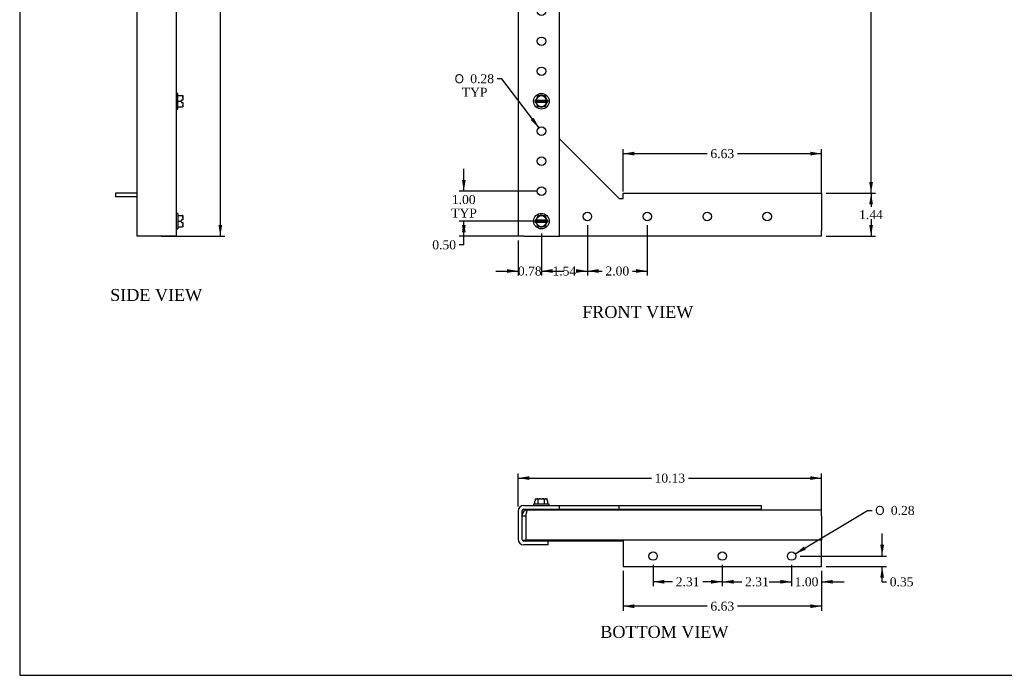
# Model space of a CAD drawing. Header units: inches. Extents: x 0.2 to 65.9, y -0.4 to 43.8.
# Tile 1 of 5: x 0.2 to 33, y 0.1 to 22. Entities that reach past the tile are written whole.
import ezdxf
from ezdxf.enums import TextEntityAlignment as Align

# ---------------------------------------------------------------- set-up
doc = ezdxf.new("R2010")
doc.units = ezdxf.units.IN
doc.header["$MEASUREMENT"] = 0
for name, color, linetype in [('COM55554-3', 7, 'Continuous'), ('COM55555-3', 7, 'Continuous'), ('Default', 7, 'Continuous'), ('SCC17994', 7, 'Continuous')]:
    doc.layers.add(name, color=color, linetype=linetype)
doc.styles.add('SEACAD_Solid_Edge_ANSI1_Symbols', font='txt')
doc.styles.add('SEACAD_Times_New_Roman', font='times.ttf')
doc.dimstyles.new('HAMMOND_(STH_-_48x32)', dxfattribs={"dimtxt": 0.3, "dimasz": 0.375, "dimexe": 0.15, "dimexo": 0.15, "dimgap": 0.075, "dimtad": 0, "dimtih": 1, "dimtoh": 1, "dimzin": 0, "dimdsep": 46, "dimtxsty": 'SEACAD_Times_New_Roman', "dimblk1": '_SE_FILLED', "dimblk2": '_SE_FILLED', "dimsah": 1, "dimcen": 0.15, "dimadec": 0, "dimazin": 0, "dimtfac": 0.8, "dimtofl": 0, "dimtmove": 1, "dimatfit": 3, "dimfxl": 1, "dimtolj": 1, "dimtzin": 0, "dimarcsym": 0})

# ---------------------------------------------------------------- blocks, each defined once
blk = doc.blocks.new('SE')
at = {"layer": 'COM55554-3', "color": 7, "linetype": 'Continuous'}
for p, q in [((18.18, 17.999), (20.18, 15.999)), ((20.305, 15.999), (20.305, 16.184)), ((20.305, 16.184), (26.93, 16.184)), ((26.93, 16.184), (26.93, 15.999)), ((20.18, 15.999), (20.305, 15.999)), ((26.93, 15.999), (26.93, 14.934)), ((26.93, 14.749), (26.93, 14.934)), ((26.93, 14.749), (18.18, 14.749))]:
    blk.add_line(p, q, dxfattribs=at)
for centre in [(19.115, 15.404), (21.115, 15.404), (23.115, 15.404), (25.115, 15.404)]:
    blk.add_circle(centre, 0.141, dxfattribs=at)
at = {"layer": 'COM55555-3', "color": 7, "linetype": 'Continuous'}
for p, q in [((16.93, 33.624), (16.805, 33.624)), ((16.805, 33.624), (16.805, 14.749)), ((16.931, 33.624), (16.931, 33.749)), ((24.93, 33.749), (16.931, 33.749)), ((24.93, 33.749), (24.93, 33.564)), ((24.93, 32.374), (24.93, 33.564)), ((18.18, 30.374), (20.18, 32.374)), ((20.18, 32.374), (24.93, 32.374)), ((18.18, 14.749), (18.18, 30.374)), ((16.99, 14.749), (16.805, 14.749)), ((16.99, 14.749), (18.18, 14.749))]:
    blk.add_line(p, q, dxfattribs=at)
for centre in [(17.555, 32.969), (20.868, 32.969), (24.18, 32.969), (17.585, 30.249), (17.585, 29.249), (17.585, 28.249), (17.585, 27.249), (17.585, 26.249), (17.585, 25.249), (17.585, 24.249), (17.585, 23.249), (17.585, 22.249), (17.585, 21.249), (17.585, 20.249), (17.585, 18.249), (17.585, 17.249), (17.585, 16.249)]:
    blk.add_circle(centre, 0.141, dxfattribs=at)
for points in [[(16.805, 33.624), (16.805, 33.619), (16.81, 33.614), (16.829, 33.604), (16.842, 33.599), (16.877, 33.589), (16.897, 33.584), (16.942, 33.574), (16.966, 33.569), (16.99, 33.564)], [(16.93, 33.624), (16.93, 33.619), (16.932, 33.614), (16.938, 33.604), (16.942, 33.599), (16.954, 33.589), (16.96, 33.584), (16.975, 33.574), (16.983, 33.569), (16.99, 33.564)], [(16.99, 33.564), (16.985, 33.588), (16.98, 33.612), (16.97, 33.657), (16.965, 33.677), (16.955, 33.712), (16.95, 33.725), (16.94, 33.744), (16.936, 33.749), (16.931, 33.749)], [(16.99, 33.564), (16.985, 33.572), (16.98, 33.579), (16.97, 33.594), (16.965, 33.601), (16.955, 33.612), (16.95, 33.616), (16.94, 33.622), (16.936, 33.624), (16.931, 33.624)]]:
    blk.add_open_spline(points, degree=3, knots=[0, 0, 0, 0, 0.25, 0.25, 0.5, 0.5, 0.75, 0.75, 1, 1, 1, 1], dxfattribs=at)
at = {"layer": 'SCC17994', "color": 7, "linetype": 'Continuous'}
for p, q in [((17.438, 19.375), (17.473, 19.435)), ((17.473, 19.435), (17.543, 19.435)), ((17.618, 19.435), (17.543, 19.435)), ((17.618, 19.435), (17.688, 19.435)), ((17.688, 19.435), (17.723, 19.375)), ((17.388, 19.289), (17.365, 19.249)), ((17.795, 19.249), (17.365, 19.249)), ((17.365, 19.249), (17.388, 19.209)), ((17.388, 19.289), (17.4, 19.309)), ((17.395, 19.289), (17.388, 19.289)), ((17.4, 19.188), (17.388, 19.209)), ((17.388, 19.209), (17.395, 19.209)), ((17.395, 19.289), (17.41, 19.289)), ((17.395, 19.209), (17.41, 19.209)), ((17.438, 19.375), (17.4, 19.309)), ((17.4, 19.188), (17.438, 19.123)), ((17.41, 19.289), (17.751, 19.289)), ((17.751, 19.209), (17.41, 19.209)), ((17.473, 19.063), (17.438, 19.123)), ((17.543, 19.063), (17.473, 19.063)), ((17.543, 19.063), (17.618, 19.063)), ((17.688, 19.063), (17.618, 19.063)), ((17.723, 19.123), (17.688, 19.063)), ((17.761, 19.309), (17.723, 19.375)), ((17.723, 19.123), (17.761, 19.188)), ((17.766, 19.289), (17.751, 19.289)), ((17.766, 19.209), (17.751, 19.209)), ((17.761, 19.309), (17.772, 19.289)), ((17.772, 19.209), (17.761, 19.188)), ((17.766, 19.289), (17.772, 19.289)), ((17.772, 19.209), (17.766, 19.209)), ((17.772, 19.289), (17.795, 19.249)), ((17.795, 19.249), (17.772, 19.209)), ((17.388, 15.289), (17.365, 15.249)), ((17.795, 15.249), (17.365, 15.249)), ((17.365, 15.249), (17.388, 15.209)), ((17.388, 15.289), (17.4, 15.309)), ((17.395, 15.289), (17.388, 15.289)), ((17.4, 15.188), (17.388, 15.209)), ((17.388, 15.209), (17.395, 15.209)), ((17.395, 15.289), (17.41, 15.289)), ((17.395, 15.209), (17.41, 15.209)), ((17.438, 15.375), (17.4, 15.309)), ((17.4, 15.188), (17.438, 15.123)), ((17.41, 15.289), (17.751, 15.289)), ((17.751, 15.209), (17.41, 15.209)), ((17.438, 15.375), (17.473, 15.435)), ((17.473, 15.063), (17.438, 15.123)), ((17.473, 15.435), (17.543, 15.435)), ((17.618, 15.435), (17.543, 15.435)), ((17.618, 15.435), (17.688, 15.435)), ((17.688, 15.435), (17.723, 15.375)), ((17.723, 15.123), (17.688, 15.063)), ((17.761, 15.309), (17.723, 15.375)), ((17.723, 15.123), (17.761, 15.188)), ((17.766, 15.289), (17.751, 15.289)), ((17.766, 15.209), (17.751, 15.209)), ((17.761, 15.309), (17.772, 15.289)), ((17.772, 15.209), (17.761, 15.188)), ((17.766, 15.289), (17.772, 15.289)), ((17.772, 15.209), (17.766, 15.209)), ((17.772, 15.289), (17.795, 15.249)), ((17.795, 15.249), (17.772, 15.209)), ((17.543, 15.063), (17.473, 15.063)), ((17.543, 15.063), (17.618, 15.063)), ((17.688, 15.063), (17.618, 15.063))]:
    blk.add_line(p, q, dxfattribs=at)
for centre in [(17.58, 19.249), (17.58, 15.249)]:
    blk.add_circle(centre, 0.26, dxfattribs=at)
for centre, start, end in [((17.58, 19.249), 13.213, 166.787), ((17.58, 19.249), 193.213, 346.787), ((17.58, 15.249), 13.213, 166.787), ((17.58, 15.249), 193.213, 346.787)]:
    blk.add_arc(centre, 0.175, start, end, dxfattribs=at)
blk = doc.blocks.new('SE2')
at = {"layer": 'COM55554-3', "color": 7, "linetype": 'Continuous'}
for p, q in [((26.93, 5.607), (17.115, 5.607)), ((26.93, 5.422), (26.93, 5.607)), ((16.93, 5.422), (17.055, 5.422)), ((17.055, 5.422), (17.055, 4.607)), ((17.056, 5.422), (17.056, 4.607)), ((26.93, 5.422), (26.93, 4.607)), ((16.938, 4.607), (17.055, 4.607)), ((26.93, 4.607), (17.056, 4.607)), ((20.305, 4.607), (20.305, 3.732)), ((26.93, 3.732), (26.93, 4.607)), ((20.305, 3.732), (26.93, 3.732))]:
    blk.add_line(p, q, dxfattribs=at)
for centre in [(21.305, 4.077), (23.618, 4.077), (25.93, 4.077)]:
    blk.add_circle(centre, 0.141, dxfattribs=at)
for radius, start in [(0.185, 90), (0.06, 156.4867)]:
    blk.add_arc((17.115, 5.422), radius, start, 180, dxfattribs=at)
blk.add_open_spline([(17.115, 5.607), (17.11, 5.607), (17.105, 5.602), (17.095, 5.583), (17.09, 5.569), (17.08, 5.535), (17.075, 5.515), (17.065, 5.47), (17.061, 5.446), (17.056, 5.422)], degree=3, knots=[0, 0, 0, 0, 0.25, 0.25, 0.5, 0.5, 0.75, 0.75, 1, 1, 1, 1], dxfattribs=at)
at = {"layer": 'COM55555-3', "color": 7, "linetype": 'Continuous'}
for p, q in [((16.99, 5.763), (18.18, 5.763)), ((16.99, 5.638), (18.18, 5.638)), ((18.18, 5.763), (20.18, 5.763)), ((18.18, 5.638), (18.18, 5.763)), ((18.18, 5.638), (20.18, 5.638)), ((20.18, 5.763), (24.93, 5.763)), ((20.18, 5.638), (20.18, 5.763)), ((20.18, 5.638), (24.93, 5.638)), ((24.93, 5.638), (24.93, 5.763)), ((24.93, 5.607), (24.93, 5.638)), ((16.805, 5.578), (16.805, 4.635)), ((16.93, 5.578), (16.93, 4.635)), ((16.931, 5.578), (16.931, 5.423)), ((17.805, 4.575), (16.99, 4.575)), ((17.805, 4.45), (16.99, 4.45)), ((20.305, 4.575), (17.805, 4.575)), ((17.805, 4.45), (17.805, 4.575))]:
    blk.add_line(p, q, dxfattribs=at)
for centre, radius, start, end in [((16.99, 5.578), 0.185, 90, 180), ((16.99, 5.578), 0.06, 90, 180), ((16.99, 4.635), 0.185, 180, 270), ((16.99, 4.635), 0.06, 180, 270)]:
    blk.add_arc(centre, radius, start, end, dxfattribs=at)
blk.add_open_spline([(16.99, 5.638), (16.985, 5.638), (16.98, 5.636), (16.97, 5.63), (16.965, 5.626), (16.955, 5.614), (16.95, 5.608), (16.94, 5.593), (16.936, 5.585), (16.931, 5.578)], degree=3, knots=[0, 0, 0, 0, 0.25, 0.25, 0.5, 0.5, 0.75, 0.75, 1, 1, 1, 1], dxfattribs=at)
blk.add_open_spline([(16.935, 5.597), (16.933, 5.59), (16.932, 5.584), (16.931, 5.578)], degree=3, dxfattribs=at)
at = {"layer": 'SCC17994', "color": 7, "linetype": 'Continuous'}
for p, q in [((17.365, 5.908), (17.388, 5.933)), ((17.388, 5.982), (17.395, 5.983)), ((17.388, 5.933), (17.388, 5.982)), ((17.395, 5.983), (17.4, 5.983)), ((17.4, 5.983), (17.438, 5.983)), ((17.438, 5.983), (17.543, 5.983)), ((17.473, 5.806), (17.473, 5.958)), ((17.543, 5.983), (17.618, 5.983)), ((17.618, 5.983), (17.723, 5.983)), ((17.688, 5.806), (17.688, 5.958)), ((17.723, 5.983), (17.761, 5.983)), ((17.761, 5.983), (17.766, 5.983)), ((17.772, 5.933), (17.772, 5.982)), ((17.795, 5.908), (17.772, 5.933)), ((17.84, 5.806), (17.32, 5.806)), ((17.32, 5.806), (17.32, 5.763)), ((17.365, 5.806), (17.365, 5.908)), ((17.457, 5.638), (17.457, 5.607)), ((17.703, 5.607), (17.703, 5.638)), ((17.795, 5.806), (17.795, 5.908)), ((17.84, 5.763), (17.84, 5.806))]:
    blk.add_line(p, q, dxfattribs=at)
for centre, radius, start, end in [((17.399, 5.908), 0.0753, 89.1196, 98.0764), ((17.762, 5.908), 0.0754, 81.9296, 90.8745)]:
    blk.add_arc(centre, radius, start, end, dxfattribs=at)
for points, knots in [([(17.473, 5.958), (17.473, 5.961), (17.472, 5.965), (17.47, 5.97), (17.469, 5.972), (17.464, 5.977), (17.461, 5.979), (17.451, 5.983), (17.445, 5.983), (17.438, 5.983)], [0, 0, 0, 0, 0.125, 0.125, 0.25, 0.25, 0.5, 0.5, 1, 1, 1, 1]), ([(17.543, 5.983), (17.536, 5.983), (17.529, 5.983), (17.516, 5.982), (17.509, 5.981), (17.496, 5.979), (17.49, 5.977), (17.481, 5.972), (17.479, 5.97), (17.474, 5.965), (17.473, 5.961), (17.473, 5.958)], [0, 0, 0, 0, 0.25, 0.25, 0.5, 0.5, 0.75, 0.75, 0.875, 0.875, 1, 1, 1, 1]), ([(17.688, 5.958), (17.688, 5.961), (17.686, 5.965), (17.682, 5.97), (17.679, 5.972), (17.674, 5.975), (17.671, 5.977), (17.664, 5.979), (17.661, 5.98), (17.651, 5.981), (17.645, 5.982), (17.632, 5.983), (17.625, 5.983), (17.618, 5.983)], [0, 0, 0, 0, 0.125, 0.125, 0.25, 0.25, 0.375, 0.375, 0.5, 0.5, 0.75, 0.75, 1, 1, 1, 1]), ([(17.723, 5.983), (17.719, 5.983), (17.716, 5.983), (17.709, 5.982), (17.706, 5.981), (17.7, 5.979), (17.696, 5.977), (17.692, 5.972), (17.691, 5.97), (17.689, 5.965), (17.688, 5.961), (17.688, 5.958)], [0, 0, 0, 0, 0.25, 0.25, 0.5, 0.5, 0.75, 0.75, 0.875, 0.875, 1, 1, 1, 1]), ([(17.772, 5.982), (17.771, 5.983), (17.77, 5.983), (17.768, 5.983), (17.767, 5.983), (17.766, 5.983)], [0, 0, 0, 0, 0.5, 0.5, 1, 1, 1, 1])]:
    blk.add_open_spline(points, degree=3, knots=knots, dxfattribs=at)
blk = doc.blocks.new('SE3')
at = {"layer": 'COM55554-3', "color": 7, "linetype": 'Continuous'}
for p, q in [((4.085, 16.184), (3.366, 16.184)), ((3.366, 16.184), (3.366, 16.059)), ((4.085, 16.059), (3.366, 16.059))]:
    blk.add_line(p, q, dxfattribs=at)
at = {"layer": 'COM55555-3', "color": 7, "linetype": 'Continuous'}
for p, q in [((4.085, 33.624), (4.27, 33.624)), ((4.085, 14.749), (4.085, 33.624)), ((4.21, 33.624), (4.21, 33.749)), ((5.212, 33.749), (4.21, 33.749)), ((5.212, 33.624), (4.21, 33.624)), ((5.212, 33.624), (4.27, 33.624)), ((5.212, 33.624), (5.212, 33.749)), ((5.397, 14.749), (5.397, 33.564)), ((4.27, 14.749), (4.085, 14.749)), ((5.212, 14.749), (4.27, 14.749)), ((5.397, 14.749), (5.212, 14.749))]:
    blk.add_line(p, q, dxfattribs=at)
for radius, start in [(0.185, 0), (0.06, 66.4867)]:
    blk.add_arc((5.212, 33.564), radius, start, 90, dxfattribs=at)
blk.add_open_spline([(5.212, 33.624), (5.236, 33.619), (5.261, 33.614), (5.305, 33.604), (5.326, 33.599), (5.36, 33.589), (5.374, 33.584), (5.392, 33.574), (5.397, 33.569), (5.397, 33.564)], degree=3, knots=[0, 0, 0, 0, 0.25, 0.25, 0.5, 0.5, 0.75, 0.75, 1, 1, 1, 1], dxfattribs=at)
at = {"layer": 'SCC17994', "color": 7, "linetype": 'Continuous'}
for p, q in [((5.441, 19.509), (5.397, 19.509)), ((5.441, 18.989), (5.441, 19.509)), ((5.441, 19.435), (5.593, 19.435)), ((5.593, 19.435), (5.618, 19.435)), ((5.618, 19.435), (5.618, 19.375)), ((5.441, 19.249), (5.543, 19.249)), ((5.441, 19.063), (5.593, 19.063)), ((5.568, 19.289), (5.543, 19.249)), ((5.543, 19.249), (5.568, 19.209)), ((5.617, 19.289), (5.568, 19.289)), ((5.568, 19.209), (5.617, 19.209)), ((5.618, 19.063), (5.593, 19.063)), ((5.617, 19.209), (5.618, 19.209)), ((5.618, 19.375), (5.618, 19.309)), ((5.618, 19.309), (5.618, 19.289)), ((5.618, 19.209), (5.618, 19.188)), ((5.618, 19.188), (5.618, 19.123)), ((5.618, 19.123), (5.618, 19.063)), ((5.397, 18.989), (5.441, 18.989)), ((5.441, 15.509), (5.397, 15.509)), ((5.441, 15.509), (5.441, 14.989)), ((5.441, 15.435), (5.593, 15.435)), ((5.441, 15.249), (5.543, 15.249)), ((5.568, 15.289), (5.543, 15.249)), ((5.543, 15.249), (5.568, 15.209)), ((5.617, 15.289), (5.568, 15.289)), ((5.568, 15.209), (5.617, 15.209)), ((5.593, 15.435), (5.618, 15.435)), ((5.617, 15.209), (5.618, 15.209)), ((5.618, 15.435), (5.618, 15.375)), ((5.618, 15.375), (5.618, 15.309)), ((5.618, 15.309), (5.618, 15.289)), ((5.618, 15.209), (5.618, 15.188)), ((5.618, 15.188), (5.618, 15.123)), ((5.618, 15.123), (5.618, 15.063)), ((5.397, 14.989), (5.441, 14.989)), ((5.441, 15.063), (5.593, 15.063)), ((5.618, 15.063), (5.593, 15.063))]:
    blk.add_line(p, q, dxfattribs=at)
for centre, start, end in [((5.393, 19.307), 355.3299, 0.5119), ((5.393, 19.19), 359.4847, 4.6736), ((5.393, 15.307), 355.3299, 0.5119), ((5.393, 15.19), 359.4847, 4.6736)]:
    blk.add_arc(centre, 0.225, start, end, dxfattribs=at)
for points, knots in [([(5.618, 19.375), (5.618, 19.38), (5.617, 19.386), (5.617, 19.398), (5.616, 19.403), (5.613, 19.415), (5.611, 19.42), (5.606, 19.428), (5.604, 19.43), (5.599, 19.434), (5.596, 19.435), (5.593, 19.435)], [0, 0, 0, 0, 0.25, 0.25, 0.5, 0.5, 0.75, 0.75, 0.875, 0.875, 1, 1, 1, 1]), ([(5.593, 19.063), (5.596, 19.063), (5.599, 19.064), (5.604, 19.067), (5.606, 19.07), (5.611, 19.077), (5.613, 19.083), (5.617, 19.1), (5.618, 19.111), (5.618, 19.123)], [0, 0, 0, 0, 0.125, 0.125, 0.25, 0.25, 0.5, 0.5, 1, 1, 1, 1]), ([(5.618, 15.375), (5.618, 15.38), (5.617, 15.386), (5.617, 15.398), (5.616, 15.403), (5.613, 15.415), (5.611, 15.42), (5.606, 15.428), (5.604, 15.43), (5.599, 15.434), (5.596, 15.435), (5.593, 15.435)], [0, 0, 0, 0, 0.25, 0.25, 0.5, 0.5, 0.75, 0.75, 0.875, 0.875, 1, 1, 1, 1]), ([(5.593, 15.063), (5.596, 15.063), (5.599, 15.064), (5.604, 15.067), (5.606, 15.07), (5.611, 15.077), (5.613, 15.083), (5.617, 15.1), (5.618, 15.111), (5.618, 15.123)], [0, 0, 0, 0, 0.125, 0.125, 0.25, 0.25, 0.5, 0.5, 1, 1, 1, 1])]:
    blk.add_open_spline(points, degree=3, knots=knots, dxfattribs=at)
blk = doc.blocks.new('DMBLK8402')
at = {"layer": 'Default', "linetype": 'Continuous', "transparency": 16777216}
for points in [[(14.927, 14.874), (15.052, 14.874), (14.99, 15.249)], [(14.927, 15.124), (14.99, 14.749), (15.052, 15.124)]]:
    blk.add_hatch(color=7, dxfattribs=at).paths.add_polyline_path(points)
at = {"layer": 'Default', "color": 7, "linetype": 'Continuous', "transparency": 16777216}
for p, q in [((17.43, 15.249), (14.84, 15.249)), ((14.99, 14.459), (14.99, 15.249)), ((16.84, 14.749), (14.84, 14.749)), ((14.99, 14.459), (14.84, 14.459))]:
    blk.add_line(p, q, dxfattribs=at)
at = {"layer": 'Default', "color": 7, "linetype": 'Continuous', "transparency": 16777216, "style": 'SEACAD_Times_New_Roman'}
blk.add_text('0.50', height=0.3, dxfattribs=at).set_placement((13.938, 14.609), align=Align.TOP_LEFT)
blk = doc.blocks.new('_SE_FILLED')
at = {"color": 0}
blk.add_line((0, 0), (-1, 0), dxfattribs=at)
blk.add_solid([(0, 0), (-1, -0.1665), (-1, 0.1665), (0, 0)], dxfattribs=at)
blk = doc.blocks.new('DMBLK8403')
at = {"layer": 'Default', "linetype": 'Continuous', "transparency": 16777216}
for points in [[(14.927, 16.624), (14.99, 16.249), (15.052, 16.624)], [(14.927, 14.874), (15.052, 14.874), (14.99, 15.249)]]:
    blk.add_hatch(color=7, dxfattribs=at).paths.add_polyline_path(points)
at = {"layer": 'Default', "color": 7, "linetype": 'Continuous', "transparency": 16777216}
for p, q in [((14.99, 16.249), (14.99, 16.999)), ((17.435, 16.249), (14.84, 16.249)), ((17.43, 15.249), (14.84, 15.249)), ((14.99, 14.499), (14.99, 15.249))]:
    blk.add_line(p, q, dxfattribs=at)
at = {"layer": 'Default', "color": 7, "linetype": 'Continuous', "transparency": 16777216, "style": 'SEACAD_Times_New_Roman'}
for s, p in [('1.00', (14.592, 16.12)), ('TYP', (14.57, 15.67))]:
    blk.add_text(s, height=0.3, dxfattribs=at).set_placement(p, align=Align.TOP_LEFT)
blk = doc.blocks.new('DMBLK8404')
at = {"layer": 'Default', "linetype": 'Continuous', "transparency": 16777216}
for points in [[(16.43, 13.523), (16.805, 13.585), (16.43, 13.648)], [(17.955, 13.523), (17.955, 13.648), (17.58, 13.585)]]:
    blk.add_hatch(color=7, dxfattribs=at).paths.add_polyline_path(points)
at = {"layer": 'Default', "color": 7, "linetype": 'Continuous', "transparency": 16777216}
for p, q in [((17.58, 14.839), (17.58, 13.435)), ((16.805, 14.599), (16.805, 13.435)), ((16.055, 13.585), (16.805, 13.585)), ((17.58, 13.585), (18.33, 13.585))]:
    blk.add_line(p, q, dxfattribs=at)
at = {"layer": 'Default', "color": 7, "linetype": 'Continuous', "transparency": 16777216, "style": 'SEACAD_Times_New_Roman'}
blk.add_text('0.78', height=0.3, dxfattribs=at).set_placement((16.795, 13.735), align=Align.TOP_LEFT)
blk = doc.blocks.new('DMBLK8405')
at = {"layer": 'Default', "linetype": 'Continuous', "transparency": 16777216}
for points in [[(17.955, 13.523), (17.955, 13.648), (17.58, 13.585)], [(18.74, 13.523), (19.115, 13.585), (18.74, 13.648)]]:
    blk.add_hatch(color=7, dxfattribs=at).paths.add_polyline_path(points)
at = {"layer": 'Default', "color": 7, "linetype": 'Continuous', "transparency": 16777216}
for p, q in [((17.58, 14.839), (17.58, 13.435)), ((19.115, 15.113), (19.115, 13.435)), ((17.58, 13.585), (17.845, 13.585)), ((18.851, 13.585), (19.115, 13.585))]:
    blk.add_line(p, q, dxfattribs=at)
at = {"layer": 'Default', "color": 7, "linetype": 'Continuous', "transparency": 16777216, "style": 'SEACAD_Times_New_Roman'}
blk.add_text('1.54', height=0.3, dxfattribs=at).set_placement((17.95, 13.735), align=Align.TOP_LEFT)
blk = doc.blocks.new('DMBLK8406')
at = {"layer": 'Default', "linetype": 'Continuous', "transparency": 16777216}
for points in [[(19.49, 13.523), (19.49, 13.648), (19.115, 13.585)], [(20.74, 13.523), (21.115, 13.585), (20.74, 13.648)]]:
    blk.add_hatch(color=7, dxfattribs=at).paths.add_polyline_path(points)
at = {"layer": 'Default', "color": 7, "linetype": 'Continuous', "transparency": 16777216}
for p, q in [((19.115, 15.113), (19.115, 13.435)), ((21.115, 15.113), (21.115, 13.435)), ((19.115, 13.585), (19.612, 13.585)), ((20.619, 13.585), (21.115, 13.585))]:
    blk.add_line(p, q, dxfattribs=at)
at = {"layer": 'Default', "color": 7, "linetype": 'Continuous', "transparency": 16777216, "style": 'SEACAD_Times_New_Roman'}
blk.add_text('2.00', height=0.3, dxfattribs=at).set_placement((19.717, 13.735), align=Align.TOP_LEFT)
blk = doc.blocks.new('DMBLK8408')
at = {"layer": 'Default', "linetype": 'Continuous', "transparency": 16777216}
for points in [[(6.926, 33.374), (6.864, 33.749), (6.801, 33.374)], [(6.926, 15.124), (6.801, 15.124), (6.864, 14.749)]]:
    blk.add_hatch(color=7, dxfattribs=at).paths.add_polyline_path(points)
at = {"layer": 'Default', "color": 7, "linetype": 'Continuous', "transparency": 16777216}
for p, q in [((4.861, 33.749), (7.014, 33.749)), ((6.864, 33.749), (6.864, 24.504)), ((6.864, 24.099), (6.864, 14.749)), ((4.891, 14.749), (7.014, 14.749))]:
    blk.add_line(p, q, dxfattribs=at)
at = {"layer": 'Default', "color": 7, "linetype": 'Continuous', "transparency": 16777216, "style": 'SEACAD_Times_New_Roman'}
blk.add_text('19.00', height=0.3, dxfattribs=at).set_placement((6.352, 24.399), align=Align.TOP_LEFT)
blk = doc.blocks.new('DMBLK8409')
at = {"layer": 'Default', "linetype": 'Continuous', "transparency": 16777216}
for points in [[(17.18, 6.74), (16.805, 6.677), (17.18, 6.615)], [(26.555, 6.74), (26.555, 6.615), (26.93, 6.677)]]:
    blk.add_hatch(color=7, dxfattribs=at).paths.add_polyline_path(points)
at = {"layer": 'Default', "color": 7, "linetype": 'Continuous', "transparency": 16777216}
for p, q in [((16.805, 5.728), (16.805, 6.827)), ((16.805, 6.677), (21.251, 6.677)), ((22.485, 6.677), (26.93, 6.677)), ((26.93, 5.572), (26.93, 6.827))]:
    blk.add_line(p, q, dxfattribs=at)
at = {"layer": 'Default', "color": 7, "linetype": 'Continuous', "transparency": 16777216, "style": 'SEACAD_Times_New_Roman'}
blk.add_text('10.13', height=0.3, dxfattribs=at).set_placement((21.356, 6.827), align=Align.TOP_LEFT)
blk = doc.blocks.new('DMBLK8417')
at = {"layer": 'Default', "linetype": 'Continuous', "transparency": 16777216}
for points in [[(23.993, 3.156), (23.993, 3.281), (23.618, 3.219)], [(25.555, 3.156), (25.93, 3.219), (25.555, 3.281)]]:
    blk.add_hatch(color=7, dxfattribs=at).paths.add_polyline_path(points)
at = {"layer": 'Default', "color": 7, "linetype": 'Continuous', "transparency": 16777216}
for p, q in [((23.618, 3.786), (23.618, 3.069)), ((25.93, 3.786), (25.93, 3.069)), ((23.618, 3.219), (24.271, 3.219)), ((25.277, 3.219), (25.93, 3.219))]:
    blk.add_line(p, q, dxfattribs=at)
at = {"layer": 'Default', "color": 7, "linetype": 'Continuous', "transparency": 16777216, "style": 'SEACAD_Times_New_Roman'}
blk.add_text('2.31', height=0.3, dxfattribs=at).set_placement((24.376, 3.369), align=Align.TOP_LEFT)
blk = doc.blocks.new('DMBLK8418')
at = {"layer": 'Default', "linetype": 'Continuous', "transparency": 16777216}
for points in [[(25.555, 3.156), (25.93, 3.219), (25.555, 3.281)], [(27.305, 3.156), (27.305, 3.281), (26.93, 3.219)]]:
    blk.add_hatch(color=7, dxfattribs=at).paths.add_polyline_path(points)
at = {"layer": 'Default', "color": 7, "linetype": 'Continuous', "transparency": 16777216}
for p, q in [((25.93, 3.786), (25.93, 3.069)), ((26.93, 3.582), (26.93, 3.069)), ((25.18, 3.219), (25.93, 3.219)), ((26.93, 3.219), (27.68, 3.219))]:
    blk.add_line(p, q, dxfattribs=at)
at = {"layer": 'Default', "color": 7, "linetype": 'Continuous', "transparency": 16777216, "style": 'SEACAD_Times_New_Roman'}
blk.add_text('1.00', height=0.3, dxfattribs=at).set_placement((26.032, 3.369), align=Align.TOP_LEFT)
blk = doc.blocks.new('DMBLK8419')
at = {"layer": 'Default', "linetype": 'Continuous', "transparency": 16777216}
for points in [[(29.014, 4.452), (28.889, 4.452), (28.951, 4.077)], [(29.014, 3.357), (28.951, 3.732), (28.889, 3.357)]]:
    blk.add_hatch(color=7, dxfattribs=at).paths.add_polyline_path(points)
at = {"layer": 'Default', "color": 7, "linetype": 'Continuous', "transparency": 16777216}
for p, q in [((28.951, 4.077), (28.951, 4.827)), ((26.221, 4.077), (29.101, 4.077)), ((27.08, 3.732), (29.101, 3.732)), ((28.951, 3.216), (28.951, 3.732)), ((28.951, 3.216), (29.101, 3.216))]:
    blk.add_line(p, q, dxfattribs=at)
at = {"layer": 'Default', "color": 7, "linetype": 'Continuous', "transparency": 16777216, "style": 'SEACAD_Times_New_Roman'}
blk.add_text('0.35', height=0.3, dxfattribs=at).set_placement((29.206, 3.366), align=Align.TOP_LEFT)
blk = doc.blocks.new('DMBLK8420')
at = {"layer": 'Default', "linetype": 'Continuous', "transparency": 16777216}
for points in [[(20.68, 2.341), (20.68, 2.466), (20.305, 2.403)], [(26.555, 2.341), (26.93, 2.403), (26.555, 2.466)]]:
    blk.add_hatch(color=7, dxfattribs=at).paths.add_polyline_path(points)
at = {"layer": 'Default', "color": 7, "linetype": 'Continuous', "transparency": 16777216}
for p, q in [((20.305, 3.582), (20.305, 2.253)), ((26.93, 3.582), (26.93, 2.253)), ((23.115, 2.403), (20.305, 2.403)), ((26.93, 2.403), (24.121, 2.403))]:
    blk.add_line(p, q, dxfattribs=at)
at = {"layer": 'Default', "color": 7, "linetype": 'Continuous', "transparency": 16777216, "style": 'SEACAD_Times_New_Roman'}
blk.add_text('6.63', height=0.3, dxfattribs=at).set_placement((23.22, 2.553), align=Align.TOP_LEFT)
blk = doc.blocks.new('DMBLK8421')
at = {"layer": 'Default', "linetype": 'Continuous', "transparency": 16777216}
blk.add_hatch(color=7, dxfattribs=at).paths.add_polyline_path([(17.224, 18.622), (17.5, 18.361), (17.324, 18.697)])
at = {"layer": 'Default', "color": 7, "linetype": 'Continuous', "transparency": 16777216}
for p, q in [((16.257, 20), (16.107, 20)), ((17.5, 18.361), (16.257, 20))]:
    blk.add_line(p, q, dxfattribs=at)
for s, style, p in [('O', 'SEACAD_Solid_Edge_ANSI1_Symbols', (14.683, 20.15)), ('0.28', 'SEACAD_Times_New_Roman', (15.206, 20.15)), ('TYP', 'SEACAD_Times_New_Roman', (14.923, 19.7))]:
    blk.add_text(s, height=0.3, dxfattribs=dict(at, style=style)).set_placement(p, align=Align.TOP_LEFT)
blk = doc.blocks.new('DMBLK8423')
at = {"layer": 'Default', "linetype": 'Continuous', "transparency": 16777216}
blk.add_hatch(color=7, dxfattribs=at).paths.add_polyline_path([(26.34, 4.396), (26.051, 4.149), (26.404, 4.288)])
at = {"layer": 'Default', "color": 7, "linetype": 'Continuous', "transparency": 16777216}
for p, q in [((26.051, 4.149), (28.465, 5.599)), ((28.465, 5.599), (28.615, 5.599))]:
    blk.add_line(p, q, dxfattribs=at)
for s, style, p in [('O', 'SEACAD_Solid_Edge_ANSI1_Symbols', (28.72, 5.749)), ('0.28', 'SEACAD_Times_New_Roman', (29.242, 5.749))]:
    blk.add_text(s, height=0.3, dxfattribs=dict(at, style=style)).set_placement(p, align=Align.TOP_LEFT)
blk = doc.blocks.new('DMBLK8424')
at = {"layer": 'Default', "linetype": 'Continuous', "transparency": 16777216}
for points in [[(19.427, 31.083), (19.151, 31.344), (19.328, 31.008)], [(18.543, 29.114), (18.18, 29.001), (18.56, 28.99)]]:
    blk.add_hatch(color=7, dxfattribs=at).paths.add_polyline_path(points)
at = {"layer": 'Default', "color": 7, "linetype": 'Continuous', "transparency": 16777216}
for start, end in [(348.6448, 45), (270, 330.5296)]:
    blk.add_arc((18.18, 30.374), 1.372, start, end, dxfattribs=at)
at = {"layer": 'Default', "color": 7, "linetype": 'Continuous', "transparency": 16777216, "style": 'SEACAD_Times_New_Roman'}
blk.add_text('135°', height=0.3, dxfattribs=at).set_placement((19.018, 29.998), align=Align.TOP_LEFT)
blk = doc.blocks.new('DMBLK8426')
at = {"layer": 'Default', "linetype": 'Continuous', "transparency": 16777216}
for points in [[(20.68, 17.564), (20.305, 17.502), (20.68, 17.439)], [(26.555, 17.564), (26.555, 17.439), (26.93, 17.502)]]:
    blk.add_hatch(color=7, dxfattribs=at).paths.add_polyline_path(points)
at = {"layer": 'Default', "color": 7, "linetype": 'Continuous', "transparency": 16777216}
for p, q in [((20.305, 16.241), (20.305, 17.652)), ((20.305, 17.502), (23.115, 17.502)), ((24.121, 17.502), (26.93, 17.502)), ((26.93, 16.149), (26.93, 17.652))]:
    blk.add_line(p, q, dxfattribs=at)
at = {"layer": 'Default', "color": 7, "linetype": 'Continuous', "transparency": 16777216, "style": 'SEACAD_Times_New_Roman'}
blk.add_text('6.63', height=0.3, dxfattribs=at).set_placement((23.22, 17.652), align=Align.TOP_LEFT)
blk = doc.blocks.new('DMBLK8427')
at = {"layer": 'Default', "linetype": 'Continuous', "transparency": 16777216}
for points in [[(28.645, 29.999), (28.582, 30.374), (28.52, 29.999)], [(28.645, 16.559), (28.52, 16.559), (28.582, 16.184)]]:
    blk.add_hatch(color=7, dxfattribs=at).paths.add_polyline_path(points)
at = {"layer": 'Default', "color": 7, "linetype": 'Continuous', "transparency": 16777216}
for p, q in [((18.33, 30.374), (28.732, 30.374)), ((28.582, 23.534), (28.582, 30.374)), ((28.582, 16.184), (28.582, 23.129)), ((27.08, 16.184), (28.732, 16.184))]:
    blk.add_line(p, q, dxfattribs=at)
at = {"layer": 'Default', "color": 7, "linetype": 'Continuous', "transparency": 16777216, "style": 'SEACAD_Times_New_Roman'}
blk.add_text('14.19', height=0.3, dxfattribs=at).set_placement((28.07, 23.429), align=Align.TOP_LEFT)
blk = doc.blocks.new('DMBLK8428')
at = {"layer": 'Default', "linetype": 'Continuous', "transparency": 16777216}
for points in [[(28.645, 15.809), (28.582, 16.184), (28.52, 15.809)], [(28.645, 15.124), (28.52, 15.124), (28.582, 14.749)]]:
    blk.add_hatch(color=7, dxfattribs=at).paths.add_polyline_path(points)
at = {"layer": 'Default', "color": 7, "linetype": 'Continuous', "transparency": 16777216}
for p, q in [((27.08, 16.184), (28.732, 16.184)), ((28.582, 16.184), (28.582, 15.721)), ((28.582, 15.316), (28.582, 14.749)), ((27.08, 14.749), (28.732, 14.749))]:
    blk.add_line(p, q, dxfattribs=at)
at = {"layer": 'Default', "color": 7, "linetype": 'Continuous', "transparency": 16777216, "style": 'SEACAD_Times_New_Roman'}
blk.add_text('1.44', height=0.3, dxfattribs=at).set_placement((28.184, 15.616), align=Align.TOP_LEFT)
blk = doc.blocks.new('DMBLK8430')
at = {"layer": 'Default', "linetype": 'Continuous', "transparency": 16777216}
for points in [[(21.68, 3.156), (21.68, 3.281), (21.305, 3.219)], [(23.243, 3.156), (23.618, 3.219), (23.243, 3.281)]]:
    blk.add_hatch(color=7, dxfattribs=at).paths.add_polyline_path(points)
at = {"layer": 'Default', "color": 7, "linetype": 'Continuous', "transparency": 16777216}
for p, q in [((21.305, 3.786), (21.305, 3.069)), ((23.618, 3.786), (23.618, 3.069)), ((21.959, 3.219), (21.305, 3.219)), ((23.618, 3.219), (22.965, 3.219))]:
    blk.add_line(p, q, dxfattribs=at)
at = {"layer": 'Default', "color": 7, "linetype": 'Continuous', "transparency": 16777216, "style": 'SEACAD_Times_New_Roman'}
blk.add_text('2.31', height=0.3, dxfattribs=at).set_placement((22.064, 3.369), align=Align.TOP_LEFT)
blk = doc.blocks.new('BORDER')
at = {"layer": 'Default', "color": 7, "linetype": 'Continuous'}
for p, q in [((-41.86, 27.86), (-41.86, 0)), ((-41.86, 0), (0, 0))]:
    blk.add_line(p, q, dxfattribs=at)

msp = doc.modelspace()

# ---------------------------------------------------------------- block references
at = {"layer": 'Default', "color": 7, "xscale": 1.57, "yscale": 1.57, "zscale": 1.57}
msp.add_blockref('BORDER', (65.889, 0.099), dxfattribs=at)
at = {"layer": 'Default'}
for name in ['SE3', 'SE', 'SE2']:
    msp.add_blockref(name, (0, 0), dxfattribs=at)

# ---------------------------------------------------------------- texts
at = {"layer": 'Default', "color": 7, "linetype": 'Continuous', "style": 'SEACAD_Times_New_Roman'}
for s, p in [('SIDE VIEW', (3.189, 12.987)), ('FRONT VIEW', (18.942, 12.419)), ('BOTTOM VIEW', (19.546, 1.748))]:
    msp.add_text(s, height=0.4, dxfattribs=at).set_placement(p, align=Align.TOP_LEFT)

# ---------------------------------------------------------------- dimensions: what is measured, and where the dimension line sits
at = {"layer": 'Default', "color": 7, "linetype": 'Continuous'}
for base, p1, p2, angle, text, picture, middle, dimtype in [((6.864, 33.749), (4.711, 33.749), (4.741, 14.749), 270.0905, '\\A1;<>', 'DMBLK8408', (6.864, 24.249), 161), ((28.582, 30.374), (20.305, 16.184), (18.18, 30.374), 90, '\\A1;<>', 'DMBLK8427', (28.582, 23.279), 160), ((14.99, 15.249), (17.58, 15.249), (17.585, 16.249), 89.7135, '\\A1;<>\\PTYP', 'DMBLK8403', (14.99, 15.97), 161), ((28.582110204, 14.748697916), (20.305403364, 16.183697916), (26.930403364, 14.748697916), 90, '\\A1;<>', 'DMBLK8428', (28.582110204, 15.466197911), 160), ((19.115, 13.585), (19.115, 15.263), (21.115, 15.263), 0, '\\A1;<>', 'DMBLK8406', (20.115, 13.585), 161), ((26.930403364, 2.403394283), (26.930403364, 3.73154886), (20.305403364, 3.73154886), 180, '\\A1;<>', 'DMBLK8420', (23.61790339, 2.403394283), 161), ((23.618, 3.219), (23.618, 3.936), (25.93, 3.936), 0, '\\A1;<>', 'DMBLK8417', (24.774, 3.219), 161)]:
    dim = msp.add_linear_dim(base=base, p1=p1, p2=p2, angle=angle, text=text, dimstyle='HAMMOND_(STH_-_48x32)', override={"dimtmove": 0}, dxfattribs=at)
    dim.commit()
    dim.dimension.update_dxf_attribs({"geometry": picture, "text_midpoint": middle, "dimtype": dimtype})
dim = msp.add_angular_dim_2l(base=(19.448, 29.848), line1=((18.18, 30.374), (20.18, 32.374)), line2=((18.18, 30.374), (18.18, 14.749)), text='\\A1;<>', dimstyle='HAMMOND_(STH_-_48x32)', override={"dimtmove": 0}, dxfattribs=at)
dim.commit()
dim.dimension.update_dxf_attribs({"geometry": 'DMBLK8424', "text_midpoint": (19.448, 29.848), "dimtype": 162})
for p1, p2, text, picture, middle in [((17.67, 18.137), (17.5, 18.361), '\\A1;<>\\PTYP', 'DMBLK8421', (16.107, 20)), ((25.81, 4.004), (26.051, 4.149), '\\A1;<>', 'DMBLK8423', (28.615, 5.599))]:
    dim = msp.add_diameter_dim_2p(p1=p1, p2=p2, text=text, dimstyle='HAMMOND_(STH_-_48x32)', override={"dimtmove": 0}, dxfattribs=at)
    dim.commit()
    dim.dimension.update_dxf_attribs({"geometry": picture, "text_midpoint": middle, "dimtype": 163})
for base, p1, p2, picture, middle in [((26.930403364, 17.50152301), (20.305403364, 16.091197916), (26.930403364, 15.998697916), 'DMBLK8426', (23.617903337, 17.50152301)), ((19.115403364, 13.585258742), (17.580403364, 14.988697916), (19.115403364, 15.263197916), 'DMBLK8405', (18.347903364, 13.585258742)), ((17.580403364, 13.585258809), (16.805403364, 14.748697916), (17.580403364, 14.988697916), 'DMBLK8404', (17.192903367, 13.585258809)), ((26.930403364, 6.677112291), (16.805403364, 5.57754886), (26.930403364, 4.60654886), 'DMBLK8409', (21.867903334, 6.677112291)), ((21.305, 3.219), (23.618, 3.936), (21.305, 3.936), 'DMBLK8430', (22.462, 3.219)), ((26.93, 3.219), (25.93, 3.936), (26.93, 3.732), 'DMBLK8418', (26.43, 3.219))]:
    dim = msp.add_linear_dim(base=base, p1=p1, p2=p2, text='\\A1;<>', dimstyle='HAMMOND_(STH_-_48x32)', override={"dimtmove": 0}, dxfattribs=at)
    dim.commit()
    dim.dimension.update_dxf_attribs({"geometry": picture, "text_midpoint": middle, "dimtype": 160})
for base, p1, p2, picture, middle in [((14.99, 15.249), (16.99, 14.749), (17.58, 15.249), 'DMBLK8402', (14.84, 14.459)), ((28.951263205, 4.07654886), (26.930403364, 3.73154886), (26.070903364, 4.07654886), 'DMBLK8419', (29.101263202, 3.215632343))]:
    dim = msp.add_linear_dim(base=base, p1=p1, p2=p2, angle=90, text='\\A1;<>', dimstyle='HAMMOND_(STH_-_48x32)', dxfattribs=at)
    dim.commit()
    dim.dimension.update_dxf_attribs({"geometry": picture, "text_midpoint": middle, "dimtype": 160})

doc.saveas('drawing.dxf')
